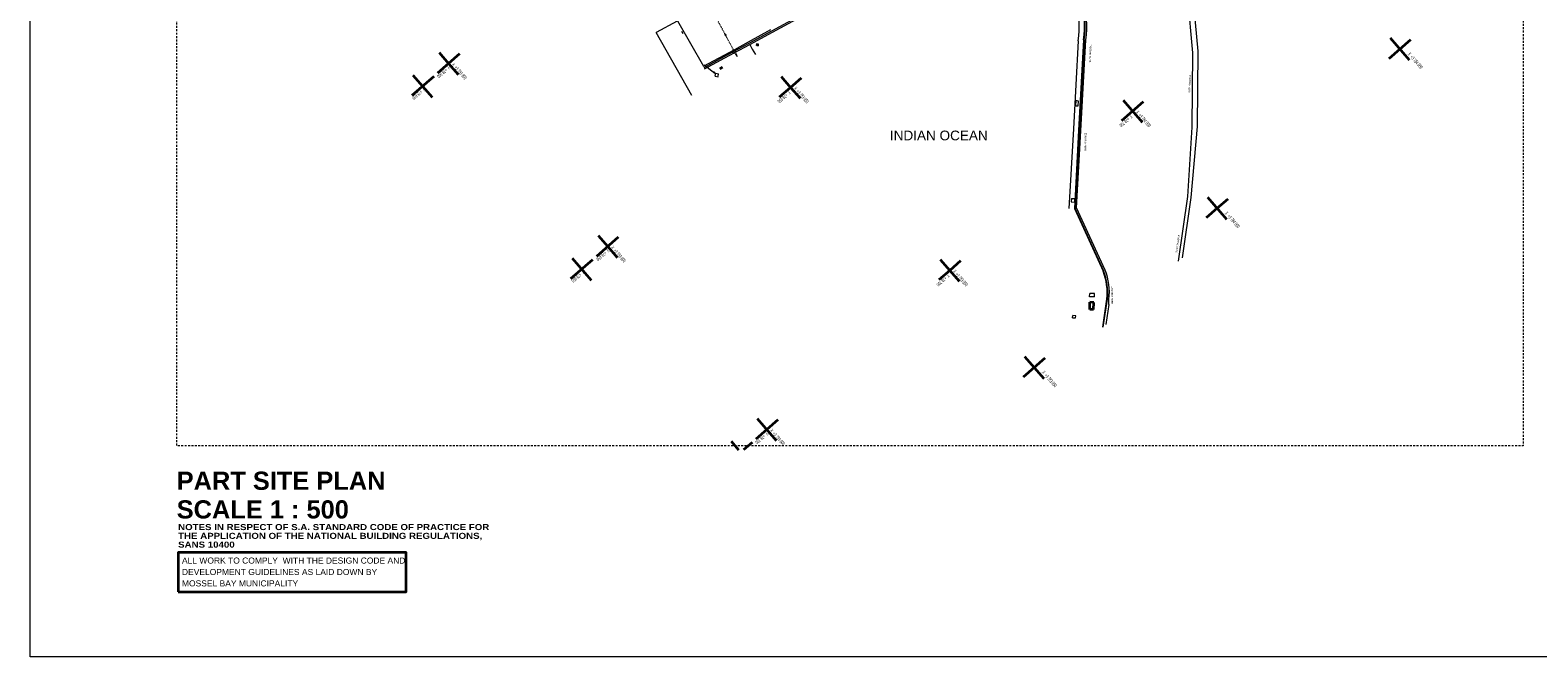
# Model space of a CAD drawing. Header units: millimetres. Extents: x -738537 to 1850049, y -250217 to 604013.
# Tile 177 of 220: x -329359 to -18390, y 231424 to 360601. Entities that reach past the tile are written whole.
import ezdxf

# ---------------------------------------------------------------- set-up
doc = ezdxf.new("R2010")
doc.units = ezdxf.units.MM
doc.header["$MEASUREMENT"] = 0
doc.linetypes.add('DOT', pattern=[0.25, 0, -0.25])
doc.linetypes.add('Long Dashed', pattern=[700, 400, -300])
for name, color, linetype, lineweight in [('0_Pen_No__1', 214, 'Continuous', 35), ('0_Pen_No__128', 9, 'Continuous', 0), ('0_Pen_No__15', 7, 'Continuous', 20), ('0_Pen_No__161', 1, 'Continuous', 5), ('0_Pen_No__2', 1, 'Continuous', 25), ('0_Pen_No__3', 30, 'Continuous', 15), ('0_Pen_No__6', 7, 'Continuous', 5), ('DIMESIONS_Pen_No__1', 214, 'Continuous', 35), ('HATCH_Pen_No__1', 214, 'Continuous', 35), ('Text_Pen_No__1', 214, 'Continuous', 35)]:
    doc.layers.add(name, color=color, linetype=linetype, lineweight=lineweight)
doc.layers.add('0_Pen_No__12', color=7, linetype='Continuous', lineweight=20, true_color=0xcc0000)
doc.layers.add('0_Pen_No__7', color=7, linetype='Continuous', lineweight=5, true_color=0x9f07ff)
doc.styles.add('GENERATED_STYLE_1', font='GOTHIC.TTF')
doc.styles.add('GENERATED_STYLE_3', font='GOTHICB.TTF')
doc.styles.add('GENERATED_STYLE_5', font='swisscbo.ttf')
doc.styles.add('GENERATED_STYLE_7', font='ariblk.ttf')

msp = doc.modelspace()

# ---------------------------------------------------------------- linework, layer by layer
at = {"layer": '0_Pen_No__1', "color": 7, "linetype": 'Continuous', "lineweight": 35}
for p, q in [((-44863.5, 354432.3), (-48801.2, 358959.4)), ((-46832.4, 356695.9), (-44568.8, 358664.7)), ((-240793, 355696.7), (-245320, 351758.9)), ((-245025.4, 355991.3), (-243056.5, 353727.8)), ((-46832.4, 356695.9), (-49095.9, 354727)), ((-243056.5, 353727.8), (-241087.6, 351464.3)), ((-187127.9, 352648.4), (-186527.7, 352975.5)), ((-246100.1, 351080.4), (-250627.1, 347142.6)), ((-250413.4, 351304.6), (-246475.6, 346777.6)), ((-174780, 346848.4), (-172516.5, 348817.3)), ((-174485.4, 351080.8), (-172516.5, 348817.3)), ((-172516.5, 348817.3), (-170253, 350786.1)), ((-172516.5, 348817.3), (-170547.6, 346553.7)), ((-103945.4, 346170.2), (-100007.7, 341643.2)), ((-101976.5, 343906.7), (-99713, 345875.6)), ((-101976.5, 343906.7), (-104240.1, 341937.8)), ((-84557.5, 323881), (-86821, 321912.1)), ((-86526.3, 326144.5), (-82588.6, 321617.5)), ((-84557.5, 323881), (-82293.9, 325849.9)), ((-212505.3, 314033.7), (-207978.2, 317971.4)), ((-212210.6, 318266.1), (-210241.8, 316002.5)), ((-210241.8, 316002.5), (-208272.9, 313739)), ((-217812.4, 309417.3), (-213285.4, 313355.1)), ((-217561.4, 313611.7), (-213623.7, 309084.7)), ((-139701.8, 311092), (-141965.3, 309123.1)), ((-141670.7, 313355.5), (-137732.9, 308828.5)), ((-137438.3, 313060.9), (-139701.8, 311092)), ((-110827.4, 303016.7), (-110773.2, 304508.5)), ((-110041.9, 302988.2), (-110827.4, 303016.7)), ((-109987.7, 304480), (-110773.2, 304508.5)), ((-110041.9, 302988.2), (-109987.7, 304480)), ((-124251.4, 293329.6), (-120313.7, 288802.6)), ((-122282.5, 291066.1), (-120019, 293035)), ((-122282.5, 291066.1), (-124546.1, 289097.2)), ((-175163.5, 280246.2), (-179690.6, 276308.4)), ((-179395.9, 280540.8), (-175458.2, 276013.8)), ((-184784, 275854.1), (-183273.3, 274117.3)), ((-180470.7, 275629.9), (-182209.5, 274117.3))]:
    msp.add_line(p, q, dxfattribs=at)
at = {"layer": '0_Pen_No__12', "color": 12, "linetype": 'Long Dashed', "lineweight": 20, "true_color": 0xcc0000, "flags": 128}
msp.add_lwpolyline([(-21452.4, 566299.5), (-21452.4, 274934.5), (-299136.5, 274934.5), (-299136.5, 566299.5)], close=True, dxfattribs=at)
at = {"layer": '0_Pen_No__128', "color": 9, "linetype": 'Continuous', "lineweight": 0}
for p, q in [((-200162.1, 360197.4), (-195852.3, 362541.3)), ((-195852.3, 362541.3), (-190500.7, 353173.8)), ((-192892.9, 347147.4), (-200227.7, 360140.3)), ((-194651.4, 359835), (-194913.5, 360299.8))]:
    msp.add_line(p, q, dxfattribs=at)
at = {"layer": '0_Pen_No__15', "color": 7, "linetype": 'Continuous', "lineweight": 20}
for p, q in [((-110848.9, 305640.7), (-110828.9, 306333.9)), ((-109859.3, 305612.2), (-110848.8, 305652.8)), ((-109839.4, 306305.5), (-110828.9, 306333.9)), ((-109859.3, 305612.2), (-109839.4, 306305.5))]:
    msp.add_line(p, q, dxfattribs=at)
at = {"layer": '0_Pen_No__161', "color": 1, "linetype": 'Continuous', "lineweight": 5}
msp.add_lwpolyline([(-329358.8, 580549.9), (252077.4, 580549.9), (252077.4, 231424.4), (-329358.8, 231424.4)], close=True, dxfattribs=at)
at = {"layer": '0_Pen_No__2', "color": 7, "linetype": 'Continuous', "lineweight": 25}
for p, q in [((-179609.9, 357616.8), (-179421.4, 357603.8)), ((-179395.7, 357655.4), (-179519.8, 357798.1)), ((-179413.7, 357632.1), (-179481.7, 357666)), ((-179394.5, 357742.2), (-179370.3, 357669.9)), ((-179328, 357862.3), (-179341.2, 357673.6)), ((-179313, 357666), (-179278.8, 357734.4)), ((-179289.8, 357648.1), (-179147.2, 357772.1)), ((-179275.1, 357622.5), (-179201.6, 357647.1)), ((-179545.8, 357425.2), (-179403.1, 357549.3)), ((-179489.9, 357550.6), (-179417.7, 357574.8)), ((-179414, 357463.2), (-179380, 357531.4)), ((-179351.6, 357523.6), (-179364.7, 357335)), ((-179322.5, 357527.4), (-179298.3, 357455.1)), ((-179172.9, 357399.2), (-179297, 357541.9)), ((-179210.8, 357531.2), (-179279.1, 357565.2)), ((-179271.4, 357593.4), (-179082.6, 357580.4))]:
    msp.add_line(p, q, dxfattribs=at)
msp.add_circle((-179346.4, 357598.6), 75.2, dxfattribs=at)
at = {"layer": '0_Pen_No__3', "color": 7, "linetype": 'DOT', "lineweight": 15}
msp.add_line((-184229.5, 356440.6), (-187781.7, 363064.2), dxfattribs=at)
msp.add_line((-184229.5, 356440.6), (-187781.7, 363064.2), dxfattribs=at)
at = {"layer": '0_Pen_No__3', "color": 7, "linetype": 'Continuous', "lineweight": 15}
for p, q in [((-185909.2, 359442.9), (-186020.4, 359780.1)), ((-186020.4, 359780.1), (-185803.2, 359499.2)), ((-185909.2, 359442.9), (-186020.4, 359780.1)), ((-186020.4, 359780.1), (-185803.2, 359499.2)), ((-184556.3, 356244.3), (-184007.8, 356573.7)), ((-184556.3, 356244.3), (-184007.8, 356573.7)), ((-184318.9, 355849.1), (-184556.3, 356244.3)), ((-184318.9, 355849.1), (-184556.3, 356244.3)), ((-184318.9, 355849.1), (-183770.4, 356178.5)), ((-184318.9, 355849.1), (-183770.4, 356178.5)), ((-183770.4, 356178.5), (-183990.3, 356583.7)), ((-183770.4, 356178.5), (-183990.3, 356583.7)), ((-183884.6, 355761.2), (-183556.6, 355167.7)), ((-183767.8, 355425.8), (-183884.6, 355761.2)), ((-183884.6, 355761.2), (-183662.8, 355483.9)), ((-183884.6, 355761.2), (-183556.6, 355167.7)), ((-183767.8, 355425.8), (-183884.6, 355761.2)), ((-183884.6, 355761.2), (-183662.8, 355483.9)), ((-45609.3, 355289.7), (-45642.1, 355327.5)), ((-114583.3, 325929.8), (-114635.3, 325182)), ((-114635.3, 325182), (-113915.8, 325131.9)), ((-114583.3, 325929.8), (-113904.1, 325910.8)), ((-113915.8, 325131.9), (-113904.1, 325910.8)), ((-114348.3, 301315.1), (-114323.5, 301774.1)), ((-113715.4, 301741.2), (-114323.5, 301774.1)), ((-113740.2, 301282.2), (-113715.4, 301741.2)), ((-114348.8, 301296.2), (-113740.2, 301282.2))]:
    msp.add_line(p, q, dxfattribs=at)
at = {"layer": '0_Pen_No__7', "color": 250, "linetype": 'Continuous', "lineweight": 5, "true_color": 0x3f3f3f}
for p, q in [((-89531.3, 355898.3), (-91745, 379897.1)), ((-90162.3, 373613.1), (-88541.5, 356268.9)), ((-181203.8, 358225.5), (-176570.9, 360731.2)), ((-176360.9, 360489.8), (-171440.6, 363152.6)), ((-176224.4, 360210.9), (-171297.5, 362866.2)), ((-186216.5, 355150.9), (-181081.4, 357947.7)), ((-186085.6, 354893.7), (-180929.8, 357681.9)), ((-183990.3, 356583.7), (-181203.8, 358225.5)), ((-181081.4, 357947.7), (-176360.9, 360489.8)), ((-180929.8, 357681.9), (-176224.4, 360210.9)), ((-180929.8, 357681.9), (-180420.2, 356703)), ((-113201.1, 358410.8), (-114145.1, 340267)), ((-112097.1, 358589.1), (-113101.1, 339889.5)), ((-111984.7, 358583.1), (-112988.8, 339883.5)), ((-112642.1, 339864.7), (-111637.1, 358578.4)), ((-190500.7, 353173.8), (-183990.3, 356583.7)), ((-190370.8, 352902.5), (-186216.5, 355150.9)), ((-190292.6, 352599.4), (-186085.6, 354893.7)), ((-180420.2, 356703), (-179737.5, 355593.3)), ((-89695.7, 340606.4), (-89531.3, 355898.3)), ((-88541.5, 356268.9), (-88659.6, 340725.6)), ((-190373.8, 353469.8), (-188109.2, 351756.8)), ((-190373.8, 353469.8), (-188109.2, 351756.8)), ((-188115.8, 351757.6), (-188430.3, 351922.5)), ((-188115.8, 351757.6), (-188430.3, 351922.5)), ((-188357.4, 352017.8), (-188115.8, 351757.6)), ((-188357.4, 352017.8), (-188115.8, 351757.6)), ((-188061.7, 351146.9), (-187943.4, 351727)), ((-188061.7, 351146.9), (-187943.4, 351727)), ((-187943.4, 351727), (-187353.5, 351606.7)), ((-187943.4, 351727), (-187353.5, 351606.7)), ((-187471.9, 351026.6), (-187353.5, 351606.7)), ((-187471.9, 351026.6), (-187353.5, 351606.7)), ((-188061.7, 351146.9), (-187475.7, 351008.2)), ((-188061.7, 351146.9), (-187475.7, 351008.2)), ((-113654.9, 346087.7), (-113773.8, 344990.2)), ((-113162.4, 345932.9), (-113654.9, 346087.7)), ((-113184.9, 344998.9), (-113162.4, 345932.9)), ((-113773.8, 344990.2), (-113184.9, 344998.9)), ((-114145.1, 340267), (-115105.9, 323818.4)), ((-113101.1, 339889.5), (-113961.9, 323859.3)), ((-112988.8, 339883.5), (-113849.5, 323853.2)), ((-113520.3, 323991.6), (-112642.1, 339864.7)), ((-90605.9, 326309.1), (-89695.7, 340606.4)), ((-88659.6, 340725.6), (-89939.5, 326106.8)), ((-113961.9, 323859.3), (-108070.3, 310945.6)), ((-113859.5, 323906), (-107968, 310992.3)), ((-107660.6, 311129.7), (-113520.3, 323991.6)), ((-92512, 312985.6), (-90605.9, 326309.1)), ((-89939.5, 326106.8), (-91722.4, 313672.4)), ((-108125.9, 299403.9), (-107267, 305176.6)), ((-108014.6, 299387.4), (-107155.7, 305160)), ((-106869.5, 304064.4), (-106881.4, 305114.3)), ((-106869.5, 304064.4), (-107502.5, 299946.2))]:
    msp.add_line(p, q, dxfattribs=at)
for centre, radius, start, end in [((-132395.1, 361359.4), 19419.2, 351.266617, 38.976723), ((-131893.4, 361543.6), 20015.6, 351.511632, 39.382029), ((-131893.4, 361543.6), 20140.6, 351.511755, 39.382032), ((-131776.5, 361583.1), 20362.3, 351.514397, 39.316959), ((-119632.3, 306395), 12537.8, 354.372466, 21.483569), ((-118275.2, 306696.7), 11503.1, 352.093342, 22.667048), ((-119632.3, 306395), 12425.3, 354.372466, 21.483569)]:
    msp.add_arc(centre, radius, start, end, dxfattribs=at)
at = {"layer": 'DIMESIONS_Pen_No__1', "color": 7, "linetype": 'Continuous', "lineweight": 35, "flags": 128}
msp.add_lwpolyline([(-298863.1, 244817.4), (-251833.1, 244817.4), (-251833.1, 252959.8), (-298863.1, 252959.8)], close=True, dxfattribs=at)

# ---------------------------------------------------------------- texts
at = {"layer": '0_Pen_No__6', "color": 7, "linetype": 'Continuous', "lineweight": 5, "attachment_point": 7}
for s, insert, char_height, rotation, style in [('\\A1;{\\pql;\\fCentury Gothic|b0|i0|c0|p34;EXISTING KERB}', (-110863.1, 357678.5), 350, 269.483751, 'GENERATED_STYLE_1'), ('\\A1;{\\W0.500000x;\\pql;\\fArial|b0|i0|c0|p34;X  +3 784 050}', (-45304.9, 355616.9), 750, 311.017866, 'GENERATED_STYLE_3'), ('\\A1;{\\W0.500000x;\\pql;\\fArial|b0|i0|c0|p34;Y  +78 600}', (-243149.5, 353322.4), 750, 221.017866, 'GENERATED_STYLE_3'), ('\\A1;{\\W0.500000x;\\pql;\\fArial|b0|i0|c0|p34;X  +3 783 900}', (-242471.3, 353427.3), 750, 311.017866, 'GENERATED_STYLE_3'), ('\\A1;{\\W0.500000x;\\pql;\\fArial|b0|i0|c0|p34;Y  +78 600}', (-248283.9, 348856.4), 750, 221.017866, 'GENERATED_STYLE_3'), ('\\A1;{\\W0.500000x;\\pql;\\fArial|b0|i0|c0|p34;X  +3 783 950}', (-171931.3, 348516.7), 750, 311.017866, 'GENERATED_STYLE_3'), ('\\A1;{\\pql;\\fCentury Gothic|b0|i0|c0|p34;EXISTING KERB}', (-90364.6, 351413.1), 350, 269.483751, 'GENERATED_STYLE_1'), ('\\A1;{\\W0.500000x;\\pql;\\fArial|b0|i0|c0|p34;Y  +78 650}', (-172900.7, 348158.6), 750, 221.017866, 'GENERATED_STYLE_3'), ('\\A1;{\\W0.500000x;\\pql;\\fArial|b0|i0|c0|p34;Y  +78 700}', (-102398, 343215.7), 750, 221.017866, 'GENERATED_STYLE_3'), ('\\A1;{\\W0.500000x;\\pql;\\fArial|b0|i0|c0|p34;X  +3 784 000}', (-101391.4, 343606.2), 750, 311.017866, 'GENERATED_STYLE_3'), ('\\A1;{\\pql;\\fCentury Gothic|b0|i0|c0|p34;EXISTING KERB}', (-111833.8, 339445.9), 350, 269.483751, 'GENERATED_STYLE_1'), ('\\A1;{\\W0.500000x;\\pql;\\fArial|b0|i0|c0|p34;X  +3 784 000}', (-83030.2, 322802.1), 750, 311.017866, 'GENERATED_STYLE_3'), ('\\A1;{\\pql;\\fCentury Gothic|b0|i0|c0|p34;EXISTING KERB}', (-92584.5, 318447.8), 350, 261.674316, 'GENERATED_STYLE_1'), ('\\A1;{\\W0.500000x;\\pql;\\fArial|b0|i0|c0|p34;Y  +78 650}', (-210297.5, 315629.6), 750, 221.017866, 'GENERATED_STYLE_3'), ('\\A1;{\\W0.500000x;\\pql;\\fArial|b0|i0|c0|p34;X  +3 783 900}', (-209656.6, 315702), 750, 311.017866, 'GENERATED_STYLE_3'), ('\\A1;{\\W0.500000x;\\pql;\\fArial|b0|i0|c0|p34;Y  +78 650}', (-215431.9, 311163.5), 750, 221.017866, 'GENERATED_STYLE_3'), ('\\A1;{\\W0.500000x;\\pql;\\fArial|b0|i0|c0|p34;X  +3 783 950}', (-139116.6, 310791.5), 750, 311.017866, 'GENERATED_STYLE_3'), ('\\A1;{\\W0.500000x;\\pql;\\fArial|b0|i0|c0|p34;Y  +78 700}', (-140123.2, 310401), 750, 221.017866, 'GENERATED_STYLE_3'), ('\\A1;{\\pql;\\fCentury Gothic|b0|i0|c0|p34;EXISTING KERB}', (-106341.2, 307853.3), 350, 269.483751, 'GENERATED_STYLE_1'), ('\\A1;{\\W0.500000x;\\pql;\\fArial|b0|i0|c0|p34;X  +3 783 950}', (-120755.4, 289987.4), 750, 311.017866, 'GENERATED_STYLE_3'), ('\\A1;{\\W0.500000x;\\pql;\\fArial|b0|i0|c0|p34;Y  +78 700}', (-177520, 277871.9), 750, 221.017866, 'GENERATED_STYLE_3'), ('\\A1;{\\W0.500000x;\\pql;\\fArial|b0|i0|c0|p34;X  +3 783 900}', (-176841.9, 277976.8), 750, 311.017866, 'GENERATED_STYLE_3')]:
    msp.add_mtext(s, dxfattribs=dict(at, insert=insert, char_height=char_height, rotation=rotation, style=style))
at = {"layer": '0_Pen_No__6', "color": 7, "linetype": 'Continuous', "lineweight": 5, "insert": (-141942.7, 339896.7), "char_height": 2000, "attachment_point": 2, "style": 'GENERATED_STYLE_3'}
msp.add_mtext('\\A1;{\\pqc;\\fArial|b0|i0|c0|p34;INDIAN OCEAN}', dxfattribs=at)
at = {"layer": '0_Pen_No__6', "color": 7, "linetype": 'Continuous', "lineweight": 5, "insert": (-299136.5, 269599.4), "char_height": 3750, "attachment_point": 1, "line_spacing_factor": 0.945122, "style": 'GENERATED_STYLE_5'}
msp.add_mtext('\\A1;{\\pql;\\fArial|b1|i0|c0|p34;PART SITE PLAN\\P\\pql;\\fArial|b1|i0|c0|p34;SCALE 1 : 500}', dxfattribs=at)
at = {"layer": 'HATCH_Pen_No__1', "color": 7, "linetype": 'Continuous', "lineweight": 35, "char_height": 1250, "attachment_point": 7, "style": 'GENERATED_STYLE_3'}
for s, insert in [('\\A1;{\\pql;\\fArial|b0|i0|c0|p34;ALL WORK TO COMPLY  WITH THE DESIGN CODE AND}', (-298047.4, 250626.1)), ('\\A1;{\\pql;\\fArial|b0|i0|c0|p34;DEVELOPMENT GUID\\fArial|b0|i0|c0|p34;E\\fArial|b0|i0|c0|p34;LINES AS LAID DOWN BY }', (-298047.4, 248273.1)), ('\\A1;{\\pql;\\fArial|b0|i0|c0|p34;MOSSEL BAY MUNICIPALITY}', (-298047.4, 245920))]:
    msp.add_mtext(s, dxfattribs=dict(at, insert=insert))
at = {"layer": 'Text_Pen_No__1', "color": 7, "linetype": 'Continuous', "lineweight": 35, "insert": (-298840.5, 258795.5), "char_height": 1250, "width": 64445.151, "attachment_point": 1, "line_spacing_factor": 0.867208, "style": 'GENERATED_STYLE_7'}
msp.add_mtext('\\A1;{\\pql;\\fArial Black|b0|i0|c0|p34;NOTES IN RESPECT OF S.A. STANDARD CODE OF PRACTICE FOR THE \\fArial Black|b0|i0|c0|p34;APPLICATION OF THE NATIONAL BUILDING REGULATIONS, SANS 10400}', dxfattribs=at)

doc.saveas('drawing.dxf')
